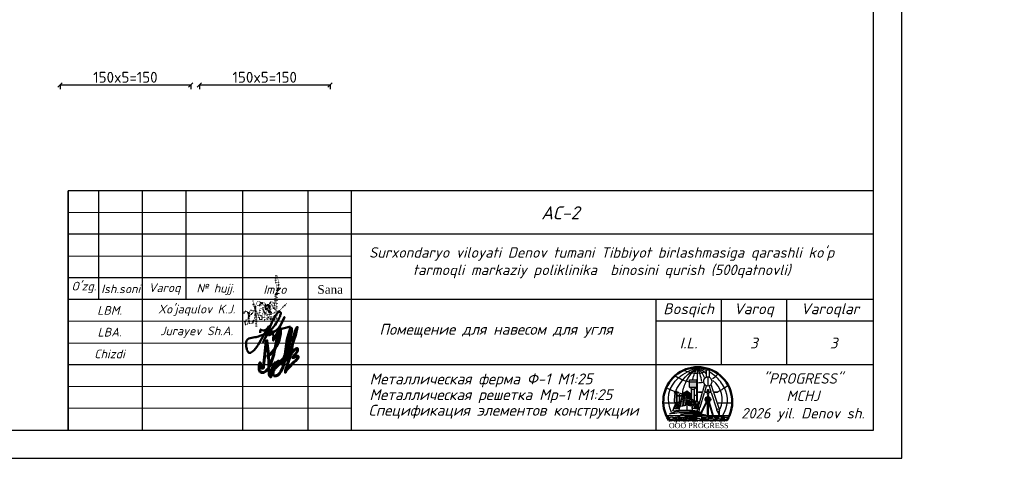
# Model space of a CAD drawing. Header units: millimetres. Extents: x 1527433 to 14789979, y -66543 to 11310.
# Tile 11 of 122: x 1916910 to 1939525, y -65658 to -55574. Entities that reach past the tile are written whole.
import ezdxf

# ---------------------------------------------------------------- set-up
doc = ezdxf.new("R2010")
doc.units = ezdxf.units.MM
doc.linetypes.add('CONTI', pattern=[0])
doc.linetypes.add('DOT', pattern=[0.5, 0, -0.5])
doc.layers.add('(014) Водопровод', color=5, linetype='ИК_Водопровод -------в--------')
doc.layers.add('RAMKA', color=250, linetype='CONTI')
doc.styles.add('S@SH@M@K', font='isocpeui.ttf', dxfattribs={"height": 3})
doc.styles.get("Standard").update_dxf_attribs({"font": 'isocpeur.ttf', "height": 250})
doc.styles.add('STYLE3', font='arial.ttf')
doc.styles.add('TIMES NEW', font='times.ttf')
doc.styles.add('V@ler@Live', font='isocpeui.ttf')
doc.linetypes.add('ИК_Водопровод -------в--------', pattern='A,9,-0.6,["В",Standard,S=1.2,R=0,X=0,Y=-0.6],-1.2', length=10.8)
doc.dimstyles.new('ISO-25', dxfattribs={"dimtxt": 200, "dimasz": 100, "dimexe": 100, "dimexo": 100, "dimgap": 50, "dimtad": 1, "dimdec": 0, "dimtxsty": 'Standard', "dimblk": 'OBLIQUE', "dimcen": 2.5, "dimadec": 0, "dimazin": 0, "dimtfac": 1, "dimtdec": 0, "dimtmove": 0, "dimatfit": 3, "dimfxl": 1.25, "dimarcsym": 0})

# ---------------------------------------------------------------- blocks, each defined once
blk = doc.blocks.new('_Oblique')
at = {"color": 0, "linetype": 'ByBlock', "lineweight": -2}
blk.add_line((-0.5, -0.5), (0.5, 0.5), dxfattribs=at)
blk = doc.blocks.new('*D288')
at = {"color": 0, "linetype": 'Continuous', "lineweight": -2, "transparency": 16777216}
for p, q in [((1917838, -57063), (1917838, -57173)), ((1920838, -57063), (1920838, -57173))]:
    blk.add_line(p, q, dxfattribs=at)
at = {"color": 0, "lineweight": -2, "transparency": 16777216}
blk.add_line((1917838, -57073), (1920838, -57073), dxfattribs=at)
at = {"layer": 'Defpoints', "color": 0, "linetype": 'Continuous', "transparency": 16777216}
for p in [(1917838, -55341), (1920838, -55341), (1920838, -57073)]:
    blk.add_point(p, dxfattribs=at)
at = {"color": 0, "linetype": 'Continuous', "lineweight": -2, "transparency": 16777216, "xscale": 100, "yscale": 100, "zscale": 100, "rotation": 180}
blk.add_blockref('_Oblique', (1917838, -57073), dxfattribs=at)
at = {"color": 0, "linetype": 'Continuous', "lineweight": -2, "transparency": 16777216, "xscale": 100, "yscale": 100, "zscale": 100}
blk.add_blockref('_Oblique', (1920838, -57073), dxfattribs=at)
at = {"color": 0, "linetype": 'Continuous', "transparency": 16777216, "insert": (1919338, -56898), "char_height": 250, "attachment_point": 5}
blk.add_mtext('150x5=150', dxfattribs=at)
blk = doc.blocks.new('*D289')
at = {"color": 0, "linetype": 'Continuous', "lineweight": -2, "transparency": 16777216}
for p, q in [((1921038, -57063), (1921038, -57173)), ((1924038, -57063), (1924038, -57173))]:
    blk.add_line(p, q, dxfattribs=at)
at = {"color": 0, "lineweight": -2, "transparency": 16777216}
blk.add_line((1921038, -57073), (1924038, -57073), dxfattribs=at)
at = {"layer": 'Defpoints', "color": 0, "linetype": 'Continuous', "transparency": 16777216}
for p in [(1921038, -55341), (1924038, -55341), (1924038, -57073)]:
    blk.add_point(p, dxfattribs=at)
at = {"color": 0, "linetype": 'Continuous', "lineweight": -2, "transparency": 16777216, "xscale": 100, "yscale": 100, "zscale": 100, "rotation": 180}
blk.add_blockref('_Oblique', (1921038, -57073), dxfattribs=at)
at = {"color": 0, "linetype": 'Continuous', "lineweight": -2, "transparency": 16777216, "xscale": 100, "yscale": 100, "zscale": 100}
blk.add_blockref('_Oblique', (1924038, -57073), dxfattribs=at)
at = {"color": 0, "linetype": 'Continuous', "transparency": 16777216, "insert": (1922538, -56898), "char_height": 250, "attachment_point": 5}
blk.add_mtext('150x5=150', dxfattribs=at)
blk = doc.blocks.new('LOGOTIP')
h = blk.add_hatch(color=16)
h.dxf.hatch_style = 1
h.paths.add_polyline_path([(20531.16, -9521.62), (20530.47, -9521.62), (20530.47, -9523.75), (20531.16, -9524.06)])
h.paths.add_polyline_path([(20531.16, -9521.62), (20531.16, -9521.47), (20531.62, -9521.05), (20530.01, -9521.05), (20530.47, -9521.47), (20530.47, -9521.62)])
h.paths.add_polyline_path([(20531.62, -9521.05), (20531.62, -9519.83), (20530.01, -9519.83), (20530.01, -9521.05)])
h.paths.add_polyline_path([(20531.62, -9519.83), (20531.62, -9519.4), (20530.01, -9519.4), (20530.01, -9519.83)])
h = blk.add_hatch(color=252)
h.dxf.hatch_style = 1
h.paths.add_polyline_path([(20527.86, -9523.03), (20528.22, -9523.03), (20528.22, -9522.98), (20527.86, -9522.98), (20527.86, -9522.84), (20527.69, -9522.84), (20527.69, -9522.98), (20527.39, -9522.98), (20527.39, -9523.03), (20527.69, -9523.03), (20527.69, -9524.4), (20527.86, -9524.38)])
h.paths.add_polyline_path([(20527.24, -9522.31), (20527.61, -9522.31), (20527.61, -9522.26), (20527.24, -9522.26), (20527.24, -9522.06), (20527, -9522.06), (20527, -9522.26), (20526.85, -9522.26, 0.002105), (20526.83, -9522.31), (20527, -9522.31), (20527, -9524.53), (20527.01, -9524.49), (20527.24, -9524.46)])
h.paths.add_polyline_path([(20526.85, -9522.26), (20526.55, -9522.26), (20526.55, -9522.31), (20526.83, -9522.31, -0.002105)])
h = blk.add_hatch(color=134)
h.dxf.hatch_style = 1
h.paths.add_polyline_path([(20531.59, -9525.43), (20531.26, -9525.37), (20531.4, -9526.03), (20531.76, -9526.07)])
h.paths.add_polyline_path([(20531.12, -9525.34), (20530.71, -9525.26), (20530.81, -9525.97), (20531.26, -9526.02)])
h.paths.add_polyline_path([(20530.97, -9524.54), (20530.58, -9524.43), (20530.66, -9524.96), (20531.07, -9525.08)])
h.paths.add_polyline_path([(20531.37, -9524.66), (20531.11, -9524.58), (20531.21, -9525.12), (20531.54, -9525.21)])
h.paths.add_polyline_path([(20531.26, -9524.16), (20531, -9524.06), (20531.06, -9524.38), (20531.34, -9524.46)])
h.paths.add_polyline_path([(20530.86, -9524), (20530.5, -9523.86), (20530.55, -9524.23), (20530.93, -9524.34)])
h.paths.add_polyline_path([(20530.26, -9524.28), (20530.06, -9524.17), (20530.13, -9525.29), (20530.37, -9525.36)])
h.paths.add_polyline_path([(20529.94, -9524.11), (20529.69, -9523.97), (20529.71, -9525.18), (20529.98, -9525.25)])
h.paths.add_polyline_path([(20529.91, -9523.05), (20529.67, -9522.87), (20529.68, -9523.57), (20529.93, -9523.73)])
h.paths.add_polyline_path([(20530.16, -9523.24), (20529.99, -9523.12), (20530.04, -9523.8), (20530.23, -9523.93)])
h.paths.add_polyline_path([(20530.09, -9522.61), (20529.95, -9522.49), (20529.98, -9522.93), (20530.14, -9523.05)])
h.paths.add_polyline_path([(20529.89, -9522.43), (20529.66, -9522.22), (20529.67, -9522.68), (20529.9, -9522.87)])
h.paths.add_polyline_path([(20529.26, -9522.15), (20528.9, -9522.35), (20528.86, -9522.81), (20529.25, -9522.62)])
h.paths.add_polyline_path([(20529.25, -9522.83), (20528.84, -9523), (20528.78, -9523.73), (20529.25, -9523.54)])
h.paths.add_polyline_path([(20529.24, -9523.91), (20528.75, -9524.07), (20528.64, -9525.31), (20529.23, -9525.18)])
h.paths.add_polyline_path([(20528.64, -9524.11), (20528.22, -9524.25), (20528, -9525.4), (20528.51, -9525.33)])
h.paths.add_polyline_path([(20528.74, -9523.08), (20528.42, -9523.21), (20528.28, -9523.91), (20528.67, -9523.78)])
h.paths.add_polyline_path([(20528.81, -9522.42), (20528.54, -9522.58), (20528.46, -9523.01), (20528.76, -9522.89)])
h.paths.add_polyline_path([(20527.78, -9524.52), (20527.43, -9524.55), (20527.31, -9525.07), (20527.68, -9525.04)])
h.paths.add_polyline_path([(20527.66, -9525.21), (20527.31, -9525.23), (20527.12, -9525.96), (20527.46, -9525.97)])
h.paths.add_polyline_path([(20527.24, -9525.24), (20526.83, -9525.26), (20526.59, -9525.96), (20527.05, -9525.97)])
h.paths.add_polyline_path([(20527.37, -9524.56), (20527.13, -9524.58), (20526.93, -9525.1), (20527.24, -9525.07)])
h = blk.add_hatch(color=252)
h.dxf.hatch_style = 1
h.paths.add_polyline_path([(20528.14, -9523.07, 1), (20528.2, -9523.07, 1)])
h.paths.add_polyline_path([(20527.4, -9523.09, 1), (20527.48, -9523.09, 1)])
h.paths.add_polyline_path([(20527.48, -9522.37, 1), (20527.58, -9522.37, 1)])
h.paths.add_polyline_path([(20526.62, -9522.37, 1), (20526.7, -9522.37, 1)])
h = blk.add_hatch(color=53)
h.dxf.hatch_style = 1
h.paths.add_polyline_path([(20534.7, -9523.33), (20533.77, -9523.33), (20533.77, -9523.89), (20534.03, -9523.89, -1), (20534.16, -9523.89), (20534.7, -9523.89), (20534.7, -9523.75)])
h.paths.add_polyline_path([(20534.7, -9523.89), (20534.16, -9523.89, -1), (20534.03, -9523.89), (20533.77, -9523.89), (20533.77, -9524.04), (20533.77, -9524.27), (20534.7, -9524.27)])
h.paths.add_polyline_path([(20534.94, -9523.75), (20534.7, -9523.75), (20534.7, -9524.04), (20534.94, -9524.04)])
h.paths.add_polyline_path([(20533.77, -9523.75), (20533.53, -9523.75), (20533.53, -9524.04), (20533.77, -9524.04)])
h = blk.add_hatch(color=53)
h.dxf.hatch_style = 1
h.paths.add_polyline_path([(20533.77, -9524.27), (20534.7, -9524.27), (20534.7, -9523.33), (20533.77, -9523.33)])
at = {"color": 173}
for points in [[(20525.93, -9526.85, -0.353442), (20527.55, -9518.87, -0.113813), (20531.8, -9516.61)], [(20526.66, -9524.66, -0.125155), (20527.14, -9521.38, -0.137222), (20531.8, -9516.61, -309.435386)], [(20526.73, -9518.42, 0.084651), (20529.91, -9519.82)], [(20528.48, -9522.35, -0.087366), (20529.34, -9519.63, -0.090552), (20531.8, -9516.61, 64.129586)], [(20528.91, -9517.2, 0.201287), (20533.85, -9517.43)], [(20530.83, -9519.28, -0.080154), (20531.8, -9516.61, -0.658117)], [(20532.88, -9519.75, 0.082739), (20531.8, -9516.61, 4.751606)], [(20533.52, -9518.83, 0.118251), (20531.8, -9516.61, -72004916123.718872)], [(20533.8, -9517.9, 0.029793), (20533.11, -9517.34, -0.014798), (20531.8, -9516.61, 11.436528)], [(20533.91, -9517.24, 0.06566), (20531.8, -9516.61)], [(20537.68, -9527.5, 0.275009), (20538.07, -9521.19, 0.096151), (20535.99, -9518.56, 0.052771), (20534.53, -9517.54, 0.052771)], [(20535.3, -9519.03, 0.14027), (20536.6, -9517.97)], [(20531.97, -9520.02, 0.063513), (20533.12, -9519.88)], [(20537.07, -9526.05, 0.347768), (20535.38, -9519.49, -2.968614)], [(20536.61, -9522.03, 0.06516), (20538.89, -9520.57)], [(20524.71, -9521.14, 0.030399), (20526.88, -9522.12)]]:
    blk.add_lwpolyline(points, format="xyb", dxfattribs=at)
for points in [[(20531.8, -9516.61), (20531.8, -9519.31)], [(20527.69, -9522.37), (20528.36, -9522.58)], [(20524.03, -9524.65), (20524.03, -9524.65), (20526.66, -9524.66)], [(20536.6, -9524.65), (20539.86, -9524.68)]]:
    blk.add_lwpolyline(points, dxfattribs=at)
at = {"lineweight": 30}
blk.add_lwpolyline([(20533.91, -9517.09), (20534.53, -9517.09), (20534.53, -9518.77), (20533.91, -9518.77)], close=True, dxfattribs=at)
for points in [[(20534.22, -9518.77), (20534.22, -9520.75)], [(20533.52, -9520.45), (20533.03, -9522.09)], [(20533.55, -9522.09), (20533.95, -9520.71)], [(20534.53, -9520.71), (20534.97, -9522.09)], [(20535.56, -9522.09), (20535, -9520.41)], [(20532, -9525.54), (20532.53, -9525.65), (20533.49, -9522.31)], [(20532.97, -9522.31), (20532, -9525.54)], [(20532.97, -9522.31), (20532.09, -9522.31), (20532.09, -9522.09), (20533.03, -9522.09)], [(20534.19, -9522.31), (20533.49, -9522.31)], [(20533.55, -9522.09), (20534.19, -9522.09)], [(20534.19, -9522.09), (20534.19, -9521.61), (20534.39, -9521.61), (20534.39, -9522.09)], [(20534.39, -9522.31), (20534.39, -9522.77), (20534.19, -9522.77), (20534.19, -9522.31)], [(20534.39, -9522.09), (20534.97, -9522.09)], [(20535.05, -9522.31), (20534.39, -9522.31)], [(20535.05, -9522.31), (20536.31, -9526.24)], [(20535.56, -9522.09), (20536.49, -9522.09), (20536.49, -9522.31), (20535.63, -9522.31)], [(20536.94, -9526.27), (20536.94, -9526.2), (20535.63, -9522.31)], [(20532.33, -9525.61), (20532.24, -9526.04), (20532.24, -9526.33), (20531.67, -9527.58), (20531.79, -9527.08), (20531.91, -9526.25), (20532.09, -9526), (20532.18, -9525.58)], [(20532.32, -9524.47), (20532.05, -9524.47), (20531.8, -9525.2), (20532.1, -9525.19)], [(20524.7, -9527.58), (20536.89, -9527.58)], [(20532.09, -9526), (20532.24, -9526.04)], [(20536.44, -9526.63), (20536.94, -9527.68)], [(20536.94, -9527.68), (20536.94, -9526.44)], [(20536.94, -9527.58), (20539.19, -9527.58)], [(20525.26, -9528.64), (20538.63, -9528.64)], [(20525.36, -9528.64), (20525.36, -9528.92)], [(20525.76, -9528.64), (20525.76, -9528.92)], [(20526.18, -9528.64), (20526.18, -9528.89)], [(20526.58, -9528.64), (20526.58, -9528.92)], [(20526.98, -9528.64), (20526.98, -9529.15)], [(20527.38, -9528.64), (20527.38, -9528.92)], [(20527.78, -9528.64), (20527.78, -9528.92)], [(20528.2, -9528.64), (20528.2, -9528.89)], [(20528.6, -9528.64), (20528.6, -9528.92)], [(20529, -9528.64), (20529, -9529.15)], [(20529.41, -9528.64), (20529.41, -9528.92)], [(20529.81, -9528.64), (20529.81, -9528.92)], [(20530.23, -9528.64), (20530.23, -9528.89)], [(20530.63, -9528.64), (20530.63, -9528.92)], [(20531.03, -9528.64), (20531.03, -9529.15)], [(20531.43, -9528.64), (20531.43, -9528.92)], [(20531.83, -9528.64), (20531.83, -9528.92)], [(20532.25, -9528.64), (20532.25, -9528.89)], [(20532.64, -9528.64), (20532.64, -9528.92)], [(20533.05, -9528.64), (20533.05, -9529.15)], [(20533.58, -9528.64), (20533.58, -9528.92)], [(20533.99, -9528.64), (20533.99, -9528.92)], [(20534.41, -9528.64), (20534.41, -9528.89)], [(20534.8, -9528.64), (20534.8, -9528.92)], [(20535.21, -9528.64), (20535.21, -9529.15)], [(20535.65, -9528.64), (20535.65, -9528.92)], [(20536.05, -9528.64), (20536.05, -9528.92)], [(20536.47, -9528.64), (20536.47, -9528.89)], [(20536.87, -9528.64), (20536.87, -9528.92)], [(20537.27, -9528.64), (20537.27, -9529.15)], [(20537.7, -9528.64), (20537.7, -9528.92)], [(20538.1, -9528.64), (20538.1, -9528.92)], [(20538.52, -9528.64), (20538.52, -9528.89)]]:
    blk.add_lwpolyline(points, dxfattribs=at)
at = {"color": 150}
for points in [[(20530.01, -9521.05), (20530.01, -9519.4), (20531.62, -9519.4)], [(20530.01, -9519.83), (20531.62, -9519.83)], [(20530.47, -9521.47), (20530.01, -9521.05)], [(20530.01, -9521.05), (20531.62, -9521.05)], [(20531.16, -9521.47), (20531.62, -9521.05)], [(20531.87, -9524.46), (20531.87, -9519.4), (20531.62, -9519.4), (20531.62, -9524.46)], [(20531.62, -9519.92), (20531.87, -9519.92)], [(20531.62, -9520.34), (20531.87, -9520.34)], [(20531.62, -9520.7), (20531.87, -9520.7)], [(20531.62, -9521.09), (20531.87, -9521.09)], [(20530.47, -9523.75), (20530.47, -9521.47)], [(20531.16, -9521.62), (20530.47, -9521.62)], [(20531.16, -9524.06), (20531.16, -9521.47)], [(20531.16, -9522.89), (20531.62, -9522.89)], [(20531.62, -9521.48), (20531.87, -9521.48)], [(20531.62, -9521.85), (20531.87, -9521.85)], [(20531.62, -9522.21), (20531.87, -9522.21)], [(20531.62, -9522.56), (20531.87, -9522.56)], [(20531.62, -9522.96), (20531.87, -9522.96)], [(20531.62, -9523.32), (20531.87, -9523.32)], [(20531.87, -9524.46), (20531.47, -9524.46)], [(20531.62, -9523.7), (20531.87, -9523.7)], [(20531.62, -9524.08), (20531.87, -9524.08)], [(20525.29, -9527.88), (20525.04, -9528.03), (20525.24, -9528.11), (20525.53, -9528.38), (20525.53, -9528.09), (20525.47, -9528.18), (20525.36, -9528.16), (20525.3, -9528.08), (20525.29, -9527.88)], [(20526.24, -9528.35), (20526.51, -9528.19), (20526.6, -9528.25), (20526.7, -9528.32), (20526.8, -9528.29), (20526.93, -9528.29), (20527.09, -9528.3), (20527.13, -9528.24), (20527.07, -9528.24), (20526.99, -9528.15), (20526.94, -9528.15), (20526.85, -9528.15), (20526.78, -9528.18), (20526.69, -9528.23), (20526.61, -9528.15), (20526.55, -9528.11), (20526.44, -9528.1), (20526.37, -9528.1), (20526.34, -9528.17), (20526.28, -9528.22), (20526.21, -9528.28), (20526.24, -9528.35)], [(20527.25, -9528.21), (20527.59, -9528.26), (20527.73, -9528.36), (20527.86, -9528.44), (20527.97, -9528.44), (20528.02, -9528.4), (20528.09, -9528.32), (20528.13, -9528.27), (20528.18, -9528.27), (20528.29, -9528.35), (20528.39, -9528.35), (20528.47, -9528.32), (20528.41, -9528.3), (20528.3, -9528.24), (20528.24, -9528.19), (20528.18, -9528.15), (20528.09, -9528.17), (20528.04, -9528.21), (20527.95, -9528.28), (20527.85, -9528.31), (20527.77, -9528.25), (20527.67, -9528.18), (20527.54, -9528.16), (20527.4, -9528.17), (20527.25, -9528.21)], [(20528.77, -9528.38), (20528.75, -9528.16), (20528.84, -9528.08), (20528.93, -9528.04), (20529.06, -9528.04), (20529.12, -9528.04), (20529.19, -9528.09), (20529.25, -9528.11), (20529.31, -9528.1), (20529.38, -9528.1), (20529.44, -9528.04), (20529.48, -9528.01), (20529.54, -9528.01), (20529.6, -9528.01), (20529.63, -9528.09), (20529.64, -9528.13), (20529.64, -9528.18), (20529.58, -9528.16), (20529.53, -9528.12), (20529.48, -9528.12), (20529.44, -9528.21), (20529.35, -9528.28), (20529.13, -9528.21), (20529.02, -9528.17), (20528.91, -9528.16), (20528.84, -9528.21), (20528.84, -9528.28), (20528.77, -9528.38)], [(20529.89, -9528.1), (20529.83, -9528.29), (20529.99, -9528.15), (20530.13, -9528.23), (20530.25, -9528.34), (20530.45, -9528.36), (20530.68, -9528.28), (20530.87, -9528.18), (20531.07, -9528.15), (20531.27, -9528.21), (20531.42, -9528.22), (20531.59, -9528.04), (20531.83, -9528.08), (20531.67, -9527.96), (20531.49, -9528.04), (20531.4, -9528.14), (20531.25, -9528.12), (20531.01, -9528.07), (20530.78, -9528.12), (20530.58, -9528.23), (20530.43, -9528.27), (20529.94, -9528.06), (20529.85, -9528.1)], [(20532.74, -9528.15), (20533.08, -9528.2), (20533.23, -9528.3), (20533.36, -9528.38), (20533.47, -9528.38), (20533.52, -9528.34), (20533.59, -9528.26), (20533.62, -9528.22), (20533.68, -9528.22), (20533.79, -9528.29), (20533.89, -9528.29), (20533.97, -9528.26), (20533.9, -9528.24), (20533.8, -9528.18), (20533.73, -9528.13), (20533.68, -9528.09), (20533.59, -9528.11), (20533.53, -9528.15), (20533.45, -9528.22), (20533.35, -9528.25), (20533.27, -9528.19), (20533.17, -9528.12), (20533.04, -9528.1), (20532.89, -9528.11), (20532.74, -9528.15)], [(20534.35, -9528.29), (20534.33, -9528.07), (20534.42, -9527.99), (20534.51, -9527.95), (20534.64, -9527.95), (20534.7, -9527.95), (20534.77, -9528), (20534.83, -9528.02), (20534.89, -9528.01), (20534.96, -9528), (20535.02, -9527.95), (20535.07, -9527.91), (20535.12, -9527.91), (20535.18, -9527.91), (20535.21, -9527.99), (20535.22, -9528.04), (20535.22, -9528.08), (20535.16, -9528.06), (20535.11, -9528.02), (20535.06, -9528.02), (20535.02, -9528.11), (20534.93, -9528.18), (20534.71, -9528.12), (20534.6, -9528.08), (20534.49, -9528.07), (20534.42, -9528.12), (20534.42, -9528.19), (20534.35, -9528.29)], [(20535.6, -9528.04), (20535.94, -9528.1), (20536.08, -9528.19), (20536.22, -9528.28), (20536.33, -9528.28), (20536.37, -9528.23), (20536.44, -9528.16), (20536.48, -9528.11), (20536.54, -9528.11), (20536.65, -9528.19), (20536.75, -9528.19), (20536.82, -9528.16), (20536.76, -9528.13), (20536.66, -9528.08), (20536.59, -9528.03), (20536.53, -9527.98), (20536.45, -9528), (20536.39, -9528.05), (20536.31, -9528.11), (20536.2, -9528.14), (20536.12, -9528.08), (20536.02, -9528.02), (20535.89, -9527.99), (20535.75, -9528), (20535.6, -9528.04)], [(20537.32, -9528.37), (20537.3, -9528.15), (20537.38, -9528.07), (20537.48, -9528.03), (20537.6, -9528.03), (20537.66, -9528.03), (20537.73, -9528.08), (20537.79, -9528.1), (20537.85, -9528.09), (20537.92, -9528.08), (20537.98, -9528.03), (20538.03, -9528), (20538.09, -9528), (20538.14, -9528), (20538.17, -9528.07), (20538.19, -9528.12), (20538.19, -9528.17), (20538.12, -9528.14), (20538.07, -9528.1), (20538.02, -9528.1), (20537.98, -9528.19), (20537.89, -9528.27), (20537.67, -9528.2), (20537.56, -9528.16), (20537.45, -9528.15), (20537.39, -9528.2), (20537.39, -9528.27), (20537.32, -9528.37)]]:
    blk.add_lwpolyline(points, dxfattribs=at)
at = {"color": 252}
for points in [[(20527.24, -9524.46), (20527.24, -9522.31), (20527.61, -9522.31), (20527.61, -9522.26), (20527.24, -9522.26), (20527.24, -9522.06), (20527, -9522.06), (20527, -9522.26), (20526.55, -9522.26), (20526.55, -9522.31), (20527, -9522.31), (20527, -9524.52)], [(20527.86, -9524.38), (20527.86, -9523.03), (20528.22, -9523.03), (20528.22, -9522.98), (20527.86, -9522.98), (20527.86, -9522.84), (20527.69, -9522.84), (20527.69, -9522.98), (20527.39, -9522.98), (20527.39, -9523.03), (20527.69, -9523.03), (20527.69, -9524.4)]]:
    blk.add_lwpolyline(points, dxfattribs=at)
at = {"color": 33}
for points in [[(20528.45, -9522.52), (20527.63, -9526.34)], [(20528.28, -9523.91), (20528.42, -9523.21)], [(20528.42, -9523.21), (20528.74, -9523.08)], [(20528.45, -9522.52), (20529.49, -9521.91)], [(20528.46, -9523.01), (20528.54, -9522.58), (20528.81, -9522.42)], [(20528.46, -9523.01), (20528.76, -9522.89)], [(20528.67, -9523.78), (20528.74, -9523.08)], [(20528.76, -9522.89), (20528.81, -9522.42)], [(20528.84, -9523), (20528.78, -9523.73)], [(20528.84, -9523), (20529.25, -9522.83)], [(20529.25, -9522.62), (20529.26, -9522.15), (20528.9, -9522.35), (20528.86, -9522.81)], [(20528.86, -9522.81), (20529.25, -9522.62)], [(20529.25, -9523.54), (20529.25, -9522.83)], [(20529.48, -9526.34), (20529.49, -9521.91), (20530.19, -9522.54), (20530.69, -9526.34)], [(20529.67, -9522.68), (20529.66, -9522.22), (20529.89, -9522.43)], [(20529.67, -9522.68), (20529.9, -9522.87)], [(20529.68, -9523.57), (20529.67, -9522.87)], [(20529.67, -9522.87), (20529.91, -9523.05)], [(20529.9, -9522.87), (20529.89, -9522.43)], [(20529.93, -9523.73), (20529.91, -9523.05)], [(20529.95, -9522.49), (20530.09, -9522.61)], [(20529.98, -9522.93), (20529.95, -9522.49)], [(20529.98, -9522.93), (20530.14, -9523.05)], [(20530.04, -9523.8), (20529.99, -9523.12)], [(20529.99, -9523.12), (20530.16, -9523.24)], [(20530.14, -9523.05), (20530.09, -9522.61)], [(20530.23, -9523.93), (20530.16, -9523.24)], [(20526.22, -9526.53), (20527.01, -9524.49), (20528.05, -9524.35)], [(20526.59, -9525.96), (20527.05, -9525.97), (20527.24, -9525.24), (20526.83, -9525.26), (20526.59, -9525.96)], [(20527.13, -9524.58), (20526.93, -9525.1), (20527.24, -9525.07)], [(20527.31, -9525.23), (20527.12, -9525.96), (20527.46, -9525.97), (20527.66, -9525.21), (20527.31, -9525.23)], [(20527.13, -9524.58), (20527.37, -9524.56)], [(20527.37, -9524.56), (20527.24, -9525.07)], [(20527.43, -9524.55), (20527.31, -9525.07)], [(20527.31, -9525.07), (20527.68, -9525.04)], [(20527.43, -9524.55), (20527.78, -9524.52), (20527.68, -9525.04)], [(20528, -9525.4), (20528.51, -9525.33), (20528.64, -9524.11)], [(20528, -9525.4), (20528.22, -9524.25)], [(20528.22, -9524.25), (20528.64, -9524.11)], [(20528.28, -9523.91), (20528.67, -9523.78)], [(20528.75, -9524.07), (20528.64, -9525.31), (20529.23, -9525.18)], [(20528.75, -9524.07), (20529.24, -9523.91)], [(20528.78, -9523.73), (20529.25, -9523.54)], [(20529.23, -9525.18), (20529.24, -9523.91)], [(20529.68, -9523.57), (20529.93, -9523.73)], [(20529.71, -9525.18), (20529.69, -9523.97)], [(20529.69, -9523.97), (20529.94, -9524.11)], [(20529.71, -9525.18), (20530.37, -9525.36), (20530.26, -9524.28)], [(20529.98, -9525.25), (20529.94, -9524.11)], [(20530.04, -9523.8), (20530.23, -9523.93)], [(20530.13, -9525.29), (20530.06, -9524.17)], [(20530.06, -9524.17), (20530.26, -9524.28)], [(20532.01, -9526.1), (20531.37, -9524.16), (20530.34, -9523.7)], [(20530.55, -9524.23), (20530.5, -9523.86), (20530.86, -9524)], [(20530.55, -9524.23), (20530.93, -9524.34)], [(20530.66, -9524.96), (20530.58, -9524.43)], [(20530.58, -9524.43), (20530.97, -9524.54)], [(20530.66, -9524.96), (20531.07, -9525.08)], [(20530.81, -9525.97), (20530.71, -9525.26)], [(20530.71, -9525.26), (20531.12, -9525.34)], [(20530.86, -9524), (20530.93, -9524.34)], [(20530.97, -9524.54), (20531.07, -9525.08)], [(20531, -9524.06), (20531.26, -9524.16), (20531.34, -9524.46)], [(20531, -9524.06), (20531.06, -9524.38)], [(20531.06, -9524.38), (20531.34, -9524.46)], [(20531.11, -9524.58), (20531.21, -9525.12)], [(20531.11, -9524.58), (20531.37, -9524.66)], [(20531.12, -9525.34), (20531.26, -9526.02)], [(20531.21, -9525.12), (20531.54, -9525.21)], [(20531.26, -9525.37), (20531.4, -9526.03)], [(20531.26, -9525.37), (20531.59, -9525.43)], [(20531.37, -9524.66), (20531.54, -9525.21)], [(20531.59, -9525.43), (20531.76, -9526.07), (20531.4, -9526.03)], [(20526.22, -9526.53), (20527.63, -9526.34), (20530.69, -9526.34), (20531.87, -9526.49)], [(20531.26, -9526.02), (20530.81, -9525.97)]]:
    blk.add_lwpolyline(points, dxfattribs=at)
at = {"color": 42, "lineweight": 30}
for points in [[(20533.77, -9523.33), (20534.7, -9523.33), (20534.7, -9524.27), (20533.77, -9524.27)], [(20533.77, -9523.75), (20533.53, -9523.75), (20533.53, -9524.04), (20533.77, -9524.04)], [(20533.84, -9524.27), (20534.65, -9524.27), (20534.65, -9524.39), (20533.84, -9524.39)], [(20534.7, -9523.75), (20534.94, -9523.75), (20534.94, -9524.04), (20534.7, -9524.04)]]:
    blk.add_lwpolyline(points, close=True, dxfattribs=at)
for points in [[(20534.47, -9523.33), (20534.47, -9523.03), (20534.21, -9523.03), (20534.05, -9523.33)], [(20533.77, -9523.89), (20534.03, -9523.89)], [(20534.16, -9523.89), (20534.7, -9523.89)]]:
    blk.add_lwpolyline(points, dxfattribs=at)
at = {"color": 32, "lineweight": 30}
for points in [[(20532.46, -9527.58), (20534.07, -9524.39), (20533.88, -9524.39), (20532.37, -9527.58), (20532.46, -9527.58)], [(20535.38, -9527.58), (20534.44, -9524.39), (20534.59, -9524.39), (20535.5, -9527.58)]]:
    blk.add_lwpolyline(points, dxfattribs=at)
blk.add_lwpolyline([(20534.16, -9524.39), (20534.32, -9524.39), (20534.32, -9527.58), (20534.16, -9527.58)], close=True, dxfattribs=at)
at = {"color": 25}
for points in [[(20525.44, -9527.15, -0.044562), (20527.04, -9526.65, -0.080385), (20531.85, -9526.64, -0.080385)], [(20525.44, -9527.15, 0.0058), (20527.11, -9526.97, -0.038289), (20531.83, -9526.79, -0.038289)], [(20527.97, -9527.27), (20529.09, -9527.06, -0.027055), (20530.77, -9526.93), (20531.53, -9526.95), (20531.8, -9526.98)], [(20527.97, -9527.27, -0.026948), (20530.82, -9527.23), (20531.75, -9527.26)], [(20532.03, -9526.79, -0.005617), (20532.72, -9526.83, -0.005617)], [(20532.08, -9526.68, -0.011049), (20532.73, -9526.81, -0.011049)], [(20532.83, -9526.84, -0.000678), (20532.92, -9526.85)], [(20532.84, -9526.83, -0.001323), (20532.92, -9526.85)]]:
    blk.add_lwpolyline(points, format="xyb", dxfattribs=at)
at = {"color": 150, "lineweight": 30}
for points in [[(20525.48, -9528.02, -0.070216), (20525.95, -9527.86, 0.520567), (20525.95, -9527.86, -0.344362), (20526.21, -9528.01, 0.010072), (20526.58, -9528.01, -0.043743), (20527.09, -9527.93, 0.520567), (20527.09, -9527.93, 0.520567), (20527.13, -9527.92, -0.063439), (20527.64, -9527.83, 0.520567), (20527.64, -9527.83, 0.149042), (20528.16, -9528.05, 0.520567), (20528.16, -9528.05, -0.132594), (20528.67, -9528, 0.520567), (20528.67, -9528, -0.102508), (20529.12, -9527.87, 0.520567), (20529.12, -9527.87, -0.029284), (20529.62, -9527.73, 0.520567), (20529.62, -9527.73, -0.045919), (20530.15, -9527.89, 0.520567), (20530.15, -9527.89, 0.001436), (20530.72, -9527.9, 0.520567), (20530.72, -9527.9, -0.063739), (20531.25, -9527.84, 0.520567), (20531.25, -9527.84, 0.033431), (20531.8, -9527.69, 0.520567), (20531.8, -9527.69, -0.05696), (20532.35, -9527.71, 0.520567), (20532.35, -9527.71, -0.10267), (20532.85, -9527.89, 0.520567), (20532.85, -9527.89, 0.106941), (20533.35, -9527.98, 0.520567), (20533.35, -9527.98, -0.02014), (20533.93, -9527.88, 0.520567), (20533.93, -9527.88, 0.029716), (20534.68, -9527.72, 0.520567), (20534.68, -9527.72, -0.053702), (20535.06, -9527.72, 0.520567), (20535.06, -9527.72, 0.023184), (20535.6, -9527.82, 0.520567), (20535.6, -9527.82, 0.137066), (20536.11, -9527.9, 0.520567), (20536.11, -9527.9, 0.086144), (20536.69, -9527.74, 0.520567), (20536.69, -9527.74, 0.092626), (20537.21, -9527.84, 0.520567), (20537.21, -9527.84, 0.171565), (20537.72, -9527.87, 0.520567), (20537.72, -9527.87, -0.228313), (20538.25, -9527.92, 0.520567), (20538.25, -9527.92, 0.057178), (20538.73, -9527.95, 0.520567), (20538.73, -9527.95, 0.520567), (20538.83, -9527.95)], [(20525.31, -9528.59, 0.125557), (20525.82, -9528.4, 0.520567), (20525.82, -9528.4, -0.501097), (20526.15, -9528.55, -0.013708), (20526.79, -9528.53, -0.043743), (20527.29, -9528.45, 0.520567), (20527.29, -9528.45, 0.520567), (20527.33, -9528.44, -0.392339), (20527.79, -9528.49, 0.520567), (20527.79, -9528.49, -0.113409), (20528.37, -9528.57, 0.520567), (20528.37, -9528.57, -0.132594), (20528.87, -9528.52, 0.520567), (20528.87, -9528.52, -0.102508), (20529.32, -9528.39, 0.520567), (20529.32, -9528.39, -0.019125), (20529.65, -9528.29, 0.520567), (20529.65, -9528.29, 0.087562), (20530.36, -9528.41, 0.520567), (20530.36, -9528.41, 0.001436), (20530.93, -9528.42, 0.520567), (20530.93, -9528.42, -0.063739), (20531.45, -9528.36, 0.520567), (20531.45, -9528.36, 0.033431), (20532, -9528.21, 0.520567), (20532, -9528.21, -0.230937), (20532.53, -9528.32, 0.520567), (20532.53, -9528.32, -0.091871), (20532.97, -9528.47, 0.520567), (20532.97, -9528.47, -0.014111), (20533.56, -9528.5, 0.520567), (20533.56, -9528.5, -0.02014), (20534.13, -9528.4, 0.520567), (20534.13, -9528.4, 0.029716), (20534.89, -9528.24, 0.520567), (20534.89, -9528.24, -0.189791), (20535.26, -9528.29, 0.520567), (20535.26, -9528.29, -0.039413), (20535.7, -9528.43, 0.520567), (20535.7, -9528.43, -0.038221), (20536.31, -9528.43, 0.520567), (20536.31, -9528.43, -0.084237), (20536.66, -9528.27, 0.520567), (20536.66, -9528.27, -0.07412), (20537.36, -9528.42, 0.520567), (20537.36, -9528.42, 0.05762), (20537.92, -9528.39, 0.520567), (20537.92, -9528.39, -0.000967), (20538.3, -9528.5, 0.520567), (20538.3, -9528.5, -0.039357), (20538.3, -9528.5, 0.520567), (20538.3, -9528.5, 0.241268), (20538.3, -9528.5)]]:
    blk.add_lwpolyline(points, format="xyb", dxfattribs=at)
at = {"color": 25}
for points in [[(20531.81, -9527.27), (20532.29, -9527.29), (20532.49, -9527.31)], [(20531.93, -9527), (20532.24, -9527.04), (20532.58, -9527.13)], [(20532.59, -9527.32), (20533.78, -9527.45)], [(20532.68, -9527.15), (20533.78, -9527.45)]]:
    blk.add_lwpolyline(points, dxfattribs=at)
at = {"color": 252}
for centre, radius in [((20526.66, -9522.37), 0.0359), ((20527.44, -9523.09), 0.037), ((20527.53, -9522.37), 0.0465), ((20528.17, -9523.07), 0.0306)]:
    blk.add_circle(centre, radius, dxfattribs=at)
at = {"color": 42, "lineweight": 30}
blk.add_circle((20534.09, -9523.89), 0.0666, dxfattribs=at)
at = {"lineweight": 30}
blk.add_circle((20536.62, -9526.35), 0.33, dxfattribs=at)
at = {"color": 86, "lineweight": 50}
blk.add_arc((20531.94, -9524.38), 7.92, 327.5319, 212.4681, dxfattribs=at)
at = {"lineweight": 30}
blk.add_arc((20534.24, -9519.75), 1, 102.4937, 77.5063, dxfattribs=at)
at = {"color": 86, "lineweight": 50, "insert": (20525.31, -9529.27), "char_height": 1.2, "width": 15.3015, "attachment_point": 1, "style": 'TIMES NEW'}
blk.add_mtext('OOO PROGRESS', dxfattribs=at)
blk = doc.blocks.new('пдп001')
at = {"color": 5, "linetype": 'DOT', "lineweight": 40}
for points, knots in [([(707, 149), (708, 157), (714, 275), (714, 211), (717, 464), (797, 572), (804, 758), (726, 963), (724, 699), (772, 570), (752, 371), (753, 204), (748, 36), (748, -48), (744, -179), (751, -58), (729, 14), (812, 68), (869, 129), (929, 184), (970, 224), (988, 241)], [5933.013532, 5933.013532, 5933.013532, 5933.013532, 5945.426056, 6119.674656, 6463.814955, 6647.701276, 6824.900543, 7118.025184, 7324.27387, 7610.172898, 7917.764182, 8218.669265, 8442.676207, 8673.369778, 8750.267492, 8857.255672, 9004.364899, 9148.612782, 9259.763889, 9418.202493, 9536.44599, 9536.44599, 9536.44599, 9536.44599]), ([(268, 57), (276, 52), (297, 37), (320, -2), (338, -55), (346, -105), (390, -149), (424, -111), (412, -62), (415, 3), (471, 62), (426, 112), (358, 130), (364, 68), (353, 26), (367, -31), (411, -64), (445, -86), (483, -85), (480, -21), (486, 27), (452, 65), (444, 93), (426, 161), (441, 107), (444, 73), (486, 28), (487, -23), (560, -69), (512, 37), (507, 98), (489, 159), (473, 223), (514, 36), (505, 144), (503, 170), (509, 229), (538, 139), (544, 86), (578, 46), (599, -49), (582, 13), (578, 49), (545, 91), (537, 148), (523, 189), (545, 234), (568, 171), (574, 132), (596, 66), (595, 25), (626, -17), (594, -25), (617, 46), (598, 98), (576, 178), (569, 235), (624, 289), (598, 248), (573, 216), (615, 154), (609, 86), (616, 23), (678, -20), (725, 55), (716, 137), (701, 216), (660, 284), (598, 271), (638, 194), (676, 170), (682, 97), (700, 129), (707, 149)], [0, 0, 0, 0, 48.503704, 122.119306, 208.329865, 313.551394, 384.410654, 428.229301, 512.215886, 616.590231, 739.308905, 818.700472, 905.182256, 976.614449, 1045.562044, 1130.421533, 1235.08686, 1301.053793, 1319.442364, 1403.027564, 1518.67504, 1568.346911, 1625.618732, 1700.210095, 1737.985982, 1810.401067, 1893.792405, 1997.337295, 2072.088069, 2144.472071, 2360.286944, 2446.613064, 2466.534345, 2624.01661, 2696.265892, 2764.574689, 2806.01173, 2899.683096, 3003.982381, 3114.442089, 3203.096311, 3246.119489, 3329.559258, 3406.405435, 3488.541484, 3597.996357, 3621.971115, 3677.674584, 3789.796613, 3887.577299, 3974.928227, 4028.38159, 4037.512745, 4112.181437, 4225.578573, 4371.597742, 4474.330056, 4533.38336, 4578.568256, 4619.142429, 4743.633224, 4857.566539, 4955.347226, 5034.65037, 5141.745278, 5270.87444, 5439.057271, 5545.963162, 5586.401017, 5686.789569, 5814.196651, 5862.435135, 5933.013532, 5933.013532, 5933.013532, 5933.013532])]:
    blk.add_open_spline(points, degree=3, knots=knots, dxfattribs=at)
for points in [[(0, 0), (30, 59), (79, 40), (107, -71), (107, -203), (72, -238), (23, -238), (23, -203), (53, -146), (94, -105), (134, -41), (177, 1), (217, 41), (217, 79), (166, 79), (141, 68), (122, 40), (110, -10), (110, -50), (110, -86), (113, -117), (118, -161), (128, -214), (159, -227), (199, -217), (214, -188), (238, -113), (265, -20), (265, 50), (255, 142), (224, 216), (208, 296), (234, 185), (255, 133), (269, 17), (279, -71), (279, -180), (279, -289), (279, -280), (279, -169), (279, -38), (263, 77), (263, 151), (292, 245), (322, 291), (368, 279), (383, 264), (383, 240)], [(313, 184), (372, 208), (409, 245), (488, 245), (479, 245), (445, 250), (403, 239), (368, 204), (360, 196), (370, 196), (438, 206), (469, 213), (510, 213), (500, 210), (475, 198), (443, 191), (479, 191), (517, 191), (548, 191), (598, 191), (622, 191)]]:
    blk.add_spline(points, degree=3, dxfattribs=at)
at = {"color": 5, "linetype": 'DOT', "lineweight": 30}
blk.add_spline([(464, -136), (524, -113), (561, -76), (640, -76), (631, -76), (597, -71), (555, -81), (519, -117), (512, -124), (521, -124), (590, -114), (621, -107), (662, -107), (651, -111), (627, -123), (594, -129), (630, -129), (668, -129), (700, -129), (750, -129), (774, -129)], degree=3, dxfattribs=at)

msp = doc.modelspace()

# ---------------------------------------------------------------- linework, layer by layer
at = {"color": 0, "lineweight": 30}
for p, q in [((1936522.606, -59507.767), (1918022.625, -59507.767)), ((1918022.625, -65007.762), (1918022.625, -59507.767)), ((1918722.625, -59507.767), (1918722.625, -62007.765)), ((1919725.026, -59507.767), (1919725.026, -65008.106)), ((1920725.026, -59507.767), (1920725.026, -62007.765)), ((1922025.023, -59507.767), (1922025.023, -65008.106)), ((1923525.022, -59507.767), (1923525.022, -65008.106)), ((1924525.021, -59507.767), (1924525.021, -65008.106)), ((1924525.021, -60507.766), (1918022.625, -60507.766)), ((1936522.606, -60507.766), (1924525.021, -60507.766)), ((1924525.021, -61507.765), (1918022.625, -61507.765)), ((1936522.606, -62007.765), (1918022.625, -62007.765)), ((1931522.611, -62007.765), (1931522.611, -65007.762)), ((1933022.61, -62007.765), (1933022.61, -63507.763)), ((1934522.608, -62007.765), (1934522.608, -63507.763)), ((1936522.606, -62507.764), (1931522.611, -62507.764)), ((1936522.606, -63507.763), (1918022.625, -63507.763))]:
    msp.add_line(p, q, dxfattribs=at)
at = {"color": 0, "lineweight": 5}
for p, q in [((1924525.021, -60007.767), (1918022.625, -60007.767)), ((1924525.021, -61007.766), (1918022.625, -61007.766)), ((1924525.021, -62507.764), (1918022.625, -62507.764)), ((1924525.021, -63007.764), (1918022.625, -63007.764)), ((1924525.021, -64007.763), (1918022.625, -64007.763)), ((1924525.021, -64507.762), (1918022.625, -64507.762))]:
    msp.add_line(p, q, dxfattribs=at)
at = {"color": 0, "lineweight": 25}
msp.add_lwpolyline([(1895172.606, -65657.762), (1937172.606, -65657.762), (1937172.606, -35957.762), (1895172.606, -35957.762)], close=True, dxfattribs=at)
msp.add_lwpolyline([(1897172.606, -65007.762), (1936522.606, -65007.762), (1936522.606, -36607.762), (1897172.606, -36607.762)], dxfattribs=at)
at = {"color": 0, "lineweight": 30}
msp.add_lwpolyline([(1936522.606, -59507.767), (1918022.625, -59507.767), (1918022.625, -65007.762), (1936522.606, -65007.762)], close=True, dxfattribs=at)
at = {"color": 194, "lineweight": 50, "extrusion": (0, 0, -1)}
msp.add_lwpolyline([(-1922435.423, -62771.582, 0.133551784), (-1922447.929, -62696.421, -0.158407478), (-1922506.911, -62721.836, -0.195313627), (-1922574.163, -62692.729, -0.066337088), (-1922636.119, -62618.639), (-1922383.627, -63051.659, 0.051575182), (-1922257.758, -63203.848, 0.076763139), (-1922211.293, -63233.073, 0.167842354), (-1922182.986, -63233.406, 0.179884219), (-1922149.017, -63203.785, 0.072400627), (-1922117.885, -63121.321, 0.075903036), (-1922110.715, -62988.216, 0.316524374), (-1922207.066, -62894.165), (-1922308.1, -62876.007, -0.031247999), (-1922427.114, -62845.052), (-1922514.271, -62812.967), (-1922556.47, -62790.715, -0.043250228), (-1922640.855, -62737.932), (-1922715.721, -62664.548, -0.029029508), (-1922831.447, -62506.839, -0.028434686), (-1922882.838, -62402.604, -0.041867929), (-1922905.982, -62335.748, -0.076384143), (-1922908.825, -62309.513, -0.402105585), (-1922880.755, -62290.58, -0.163403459), (-1922829.752, -62317.1, -0.049083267), (-1922778.042, -62383.922, -0.03300422), (-1922702.667, -62537.441), (-1922633.803, -62702.15), (-1922500.397, -62998.274, 0.062327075), (-1922634.201, -62756.397), (-1922677.482, -62699.217, 1.005419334), (-1922681.987, -62701.841), (-1922631.837, -62806.942, -0.108957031), (-1922626.792, -62827.223, -0.261841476), (-1922629.672, -62832.893, -0.343981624), (-1922637.937, -62830.275), (-1922704.744, -62733.881), (-1922664.24, -62798.729, -0.262011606), (-1922663.807, -62815.034, -0.462742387), (-1922675.198, -62814.929), (-1922695.501, -62793.62), (-1922714.062, -62768.161, 0.099818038), (-1922739.164, -62746.292), (-1922786.569, -62723.791, -0.111197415), (-1922830.457, -62688.976, -0.029662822), (-1922885.766, -62622.823, -0.013796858), (-1922990.424, -62411.245), (-1922881.133, -62653.244), (-1922791.374, -62832.962), (-1922749.607, -62930.568, 0.188142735), (-1922732.071, -62950.034), (-1922735.167, -62891.237), (-1922741.709, -62841.36, -0.451025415), (-1922715.246, -62808.779, 0.069220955), (-1922750.5, -62752.088, -0.868792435), (-1922740.451, -62741.726), (-1922719.231, -62758.473, -0.874007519), (-1922727.091, -62769.637), (-1922797.801, -62722.205, 0.057984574), (-1922872.438, -62696.242), (-1923126.913, -62627.503)], format="xyb", dxfattribs=at)
at = {"color": 160, "lineweight": 60, "extrusion": (0, 0, -1)}
msp.add_lwpolyline([(-1922594.866, -63290.548, -0.639465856), (-1922625.777, -63305.358), (-1922660.726, -63272.305, -0.056343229), (-1922809.402, -63083.143, -0.125649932), (-1922902.158, -62680.331, -0.185838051), (-1922884.12, -62672.652, -0.073892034), (-1922841.004, -62779.437, 0.00127154), (-1922746.692, -63271.131), (-1922659.383, -63520.482, 0.142734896), (-1922517.661, -63683.66, 0.585935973), (-1922410.346, -63590.455, 0.149866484), (-1922432.744, -63461.33, 0.119620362), (-1922450.137, -63558.016, -1.082756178), (-1922512.427, -63546.811), (-1922562.369, -63044.994), (-1922587.338, -62950.986), (-1922628.113, -63264.109), (-1922641.45, -63712.469, -0.237435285), (-1922677.271, -63788.207), (-1922716.951, -63579.054, 0.127994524), (-1922775.495, -63456.513, 0.159951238), (-1922770.882, -63525.02), (-1922740.584, -63591.523, 0.13604246), (-1922719, -63616.809, 0.140120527), (-1922723.138, -63580.822, 0.131393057), (-1922859.454, -63419.301, 0.372051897), (-1922870.869, -63465.344, 0.22382031), (-1922789.739, -63569.406, -0.066421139), (-1922735.203, -63664.087, -0.093851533), (-1922727.048, -63724.695, -0.318267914), (-1922760.662, -63764.182, -0.153464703), (-1922835.56, -63747.68, -0.148463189), (-1922906.328, -63661.043, -0.088152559), (-1922981.019, -63467.722), (-1922999.95, -63334.347), (-1922876.31, -63453.931, -0.676497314), (-1922899.481, -63477.889), (-1922961.242, -63395.739), (-1923085.935, -63064.031, -0.066094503), (-1923149.203, -62741.276, -0.05916672), (-1923152.474, -62668.617, -0.393827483), (-1923133.252, -62669.341), (-1923056.636, -62923.927), (-1923026.409, -63154.01), (-1922999.95, -63334.347), (-1922999.994, -63376.242), (-1922948.971, -63482.002), (-1922955.026, -63492.213), (-1923020.118, -63399.553), (-1923151.816, -63085.219), (-1923246.974, -62830.078), (-1923286.527, -62645.341, -0.114757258), (-1923236.712, -62733.705), (-1923211.929, -62836.077), (-1923128.136, -63275.94), (-1923032.343, -63591.584, -0.113321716), (-1923012.484, -63681.026, 0.092592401), (-1923082.381, -63576.333), (-1923217.734, -63442.573, -0.059174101), (-1923305.161, -63344.465, -0.451639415), (-1923293.376, -63308.677, -0.14664836), (-1923259.662, -63309.155, -0.139643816), (-1923231.115, -63325.99, 0.209300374), (-1923178.926, -63343.661, 0.023312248), (-1923229.606, -63276.888), (-1923276.526, -63215.673, -0.320638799), (-1923282.183, -63130.872, -0.126976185), (-1923183.427, -63200.504, 0.052174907), (-1923128.136, -63275.94)], format="xyb", dxfattribs=at)
at = {"layer": 'RAMKA'}
msp.add_line((1918022.625, -65007.762), (1918022.625, -60607.762), dxfattribs=at)

# ---------------------------------------------------------------- block references
msp.add_blockref('пдп001', (1922060.247, -62335.489))
at = {"color": 4, "xscale": 100, "yscale": 100, "zscale": 100}
msp.add_blockref('LOGOTIP', (-120709.707, 888083.148), dxfattribs=at)

# ---------------------------------------------------------------- texts
at = {"layer": '(014) Водопровод', "color": 7, "linetype": 'ByBlock', "insert": (1930277.779, -61162.014), "char_height": 240, "width": 11136.75583, "attachment_point": 5, "style": 'S@SH@M@K'}
msp.add_mtext("Surxondaryo viloyati Denov tumani Tibbiyot birlashmasiga qarashli ko'p tarmoqli markaziy poliklinika  binosini qurish (500qatnovli)", dxfattribs=at)
at = {"color": 0, "style": 'V@ler@Live'}
msp.add_text('Помещение для навесом для угля', height=250, dxfattribs=at).set_placement((1925172.223, -62816.715))
at = {"attachment_point": 1, "style": 'V@ler@Live'}
for s, width, gutter_width, heights, insert, char_height in [("\\pi518.9415;{\\fISOCPEUR|b1|i1|c204|p34;\\C0;Ko'mirxona, Chiqindi tashlash joyi, Yong'in qalqoni}", 18853.86158, 1650, [1799.649], (1767440, -56870), 577.5), ('\\pi43.10499;{\\C0; АС-2}', 11560.95003, 100, [0], (1928655.494, -59863.584), 300)]:
    msp.add_mtext_dynamic_manual_height_columns(s, width=width, gutter_width=gutter_width, heights=heights, dxfattribs=dict(at, insert=insert, char_height=char_height))
at = {"color": 0}
for s, insert, char_height, width, attachment_point, style in [("O'zg.", (1918384.59, -61730.028), 200, 1000, 5, 'V@ler@Live'), ('Ish.soni', (1919229.692, -61761.883), 200, 1000, 5, 'V@ler@Live'), ('Varoq', (1920237.713, -61766.164), 200, 1000, 5, 'V@ler@Live'), ('№ hujj.', (1921407.483, -61776.807), 200, 1000, 5, 'V@ler@Live'), ('Imzo', (1922772.625, -61776.807), 200, 1500, 5, 'V@ler@Live'), ('{\\fTimes New Roman|b0|i0|c204|p18;Sana}', (1924041.927, -61776.814), 200, 1038.60444, 5, 'STYLE3'), ('Металлическая ферма Ф-1 М1:25', (1924946.32, -63706.949), 250, 6065.22868, 1, 'V@ler@Live'), ('\\pt4514.8992;"PROGRESS" \\P\\ptz;MCHJ\\P2026 yil. Denov sh.', (1934899.362, -64257.763), 240, 3246.48772, 5, 'V@ler@Live'), ('Металлическая решетка Мр-1 М1:25', (1924942.83, -64069.026), 250, 6065.22868, 1, 'V@ler@Live')]:
    msp.add_mtext(s, dxfattribs=dict(at, insert=insert, char_height=char_height, width=width, attachment_point=attachment_point, style=style))
at = {"color": 0, "lineweight": 5, "char_height": 200, "attachment_point": 5, "style": 'V@ler@Live'}
for s, insert, width in [("\\pi200;Xo'jaqulov K.J.", (1920875.024, -62257.765), 2299.9977), ('\\pi200;LBM.', (1918873.825, -62257.765), 1702.40083), ('\\pi200;Jurayev Sh.A.', (1920875.024, -62757.764), 2299.9977), ('\\pi200;LBA.', (1918873.825, -62757.764), 1702.40083), ('\\pi200;Chizdi', (1918873.825, -63257.764), 1702.40083)]:
    msp.add_mtext(s, dxfattribs=dict(at, insert=insert, width=width))
at = {"color": 7, "lineweight": 5, "char_height": 250, "attachment_point": 5, "style": 'V@ler@Live'}
for s, insert, width in [('Bosqich', (1932272.611, -62257.765), 1499.9985), ('Varoq', (1933772.609, -62257.765), 1499.9985), ('Varoqlar', (1935522.607, -62257.765), 1999.998), ('I.L.', (1932272.611, -63007.764), 1499.9985), ('3', (1933772.609, -63007.764), 1499.9985), ('3', (1935606.28, -63007.764), 1499.9985)]:
    msp.add_mtext(s, dxfattribs=dict(at, insert=insert, width=width))
at = {"color": 0, "insert": (1924922.187, -64427.739), "char_height": 250, "attachment_point": 1, "style": 'V@ler@Live'}
msp.add_mtext_dynamic_manual_height_columns('Спецификация элементов конструкции', width=13943.50682, gutter_width=100, heights=[0], dxfattribs=at)

# ---------------------------------------------------------------- dimensions: what is measured, and where the dimension line sits
at = {"color": 0, "linetype": 'Continuous'}
for p1, p2, picture, middle in [((1917838.431, -55341.008), (1920838.431, -55341.008), '*D288', (1919338.431, -56898.064)), ((1921038.431, -55341.008), (1924038.431, -55341.008), '*D289', (1922538.431, -56898.064))]:
    dim = msp.add_aligned_dim(p1=p1, p2=p2, distance=-1732.057, text='150x5=150', dimstyle='ISO-25', override={"dimfxl": 10, "dimfxlon": 1, "dimarcsym": 1}, dxfattribs=at)
    dim.commit()
    dim.dimension.update_dxf_attribs({"geometry": picture, "text_midpoint": middle})

doc.saveas('drawing.dxf')
